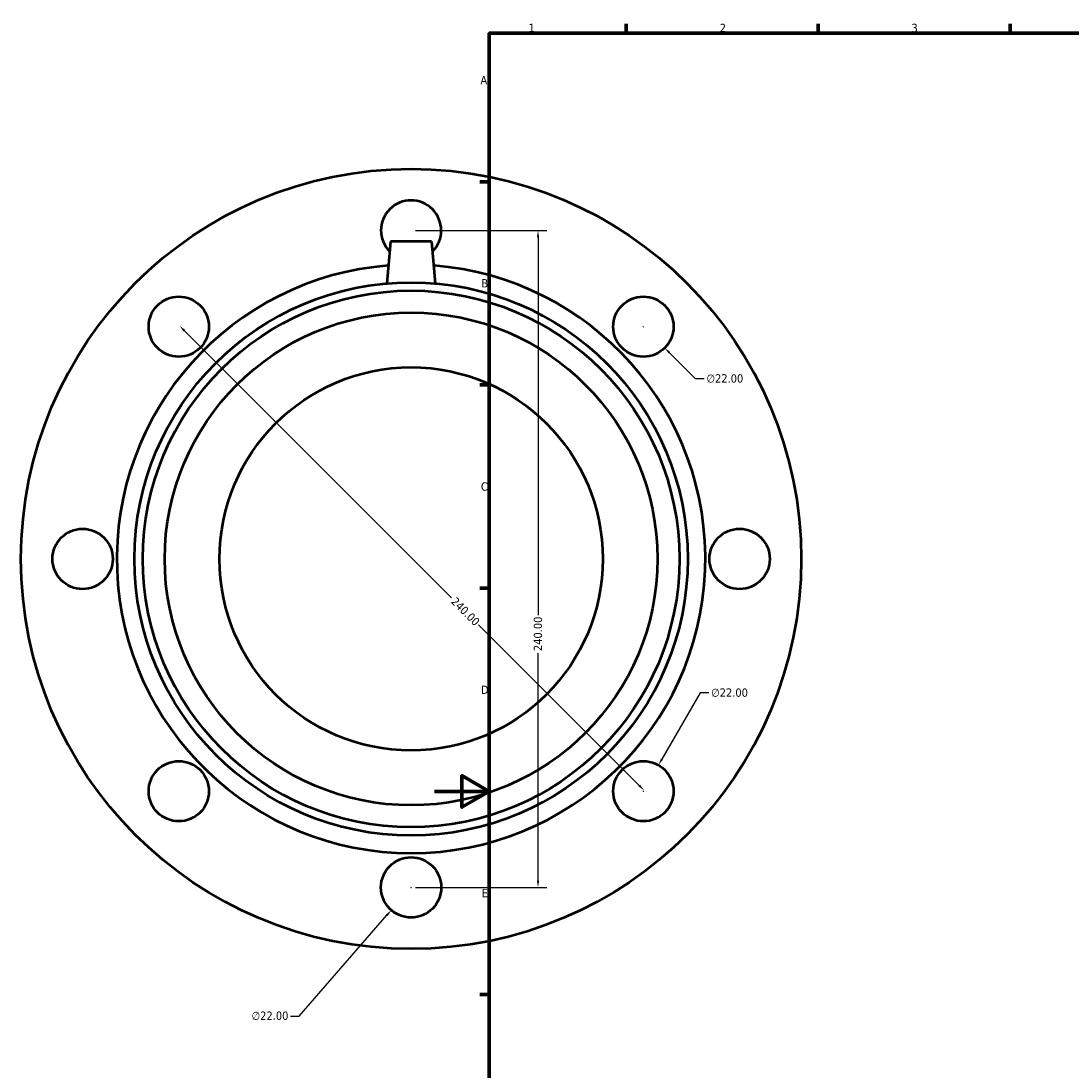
# Model space of a CAD drawing. Header units: millimetres. Extents: x -151 to 1153, y -665 to 1071.
# Tile 4 of 7: x -151 to 233, y 195 to 578. Entities that reach past the tile are written whole.
import ezdxf

# ---------------------------------------------------------------- set-up
doc = ezdxf.new("R2010")
doc.units = ezdxf.units.MM
for name, color, linetype, lineweight in [('Border (ANSI)', 7, 'Continuous', 70), ('Dimension (ANSI)', 7, 'Continuous', 25), ('Visible (ANSI)', 7, 'Continuous', 50)]:
    doc.layers.add(name, color=color, linetype=linetype, lineweight=lineweight)
doc.styles.add('Note Text (ANSI)', font='tahoma.ttf')
doc.dimstyles.new('Default - mm (ANSI)', dxfattribs={"dimtxt": 3.048, "dimasz": 2.5, "dimexe": 3.175, "dimexo": 1.6002, "dimgap": 0.8, "dimtad": 0, "dimtoh": 1, "dimrnd": 1e-08, "dimzin": 4, "dimdsep": 46, "dimtxsty": 'Note Text (ANSI)', "dimcen": 0.09, "dimdle": 10, "dimclrd": 256, "dimclre": 256, "dimclrt": 256, "dimadec": 1, "dimazin": 1, "dimtfac": 1, "dimtofl": 0, "dimtmove": 0, "dimatfit": 3, "dimfxl": 1, "dimtolj": 1, "dimtzin": 4, "dimlwd": -1, "dimlwe": -1, "dimarcsym": 0})

# ---------------------------------------------------------------- blocks, each defined once
blk = doc.blocks.new('Borders Default Border')
at = {"layer": 'Border (ANSI)'}
for p, q in [((70.08, 574), (70.08, 577.45)), ((140.17, 574), (140.17, 577.45)), ((210.25, 574), (210.25, 577.45)), ((20, 519.75), (16.55, 519.75)), ((20, 445.5), (16.55, 445.5)), ((20, 371.25), (16.55, 371.25)), ((20, 222.75), (16.55, 222.75))]:
    blk.add_line(p, q, dxfattribs=at)
at = {"layer": 'Border (ANSI)', "flags": 128}
for points in [[(20, 20), (20, 574), (821, 574), (821, 20), (20, 20)], [(0, 297), (20, 297), (10, 302.77), (10, 291.23), (20, 297)]]:
    blk.add_lwpolyline(points, dxfattribs=at)
at = {"layer": 'Border (ANSI)', "char_height": 3.05, "attachment_point": 7, "style": 'Note Text (ANSI)'}
for s, insert in [('1', (34.35, 574.4)), ('2', (104.2, 574.4)), ('3', (174.26, 574.34)), ('A', (16.78, 555.35)), ('B', (17.15, 481.1)), ('C', (16.95, 406.8)), ('D', (16.96, 332.6)), ('E', (17.21, 258.35))]:
    blk.add_mtext(s, dxfattribs=dict(at, insert=insert))
blk = doc.blocks.new('*D8')
at = {"layer": 'Defpoints', "color": 0, "transparency": 16777216}
for p in [(-93.39, 466.78), (76.31, 297.07), (76.6, 297.36)]:
    blk.add_point(p, dxfattribs=at)
at = {"layer": 'Dimension (ANSI)', "transparency": 16777216}
for p, q in [((-91.34, 465.3), (6.27, 367.69)), ((74.83, 299.13), (16.11, 357.85))]:
    blk.add_line(p, q, dxfattribs=at)
for points in [[(-91.05, 465.59), (-91.64, 465), (-93.11, 467.07)], [(75.12, 299.42), (74.53, 298.83), (76.6, 297.36)]]:
    blk.add_solid(points, dxfattribs=at)
at = {"layer": 'Dimension (ANSI)', "transparency": 16777216, "insert": (7.96, 368.24), "char_height": 3.048, "attachment_point": 1, "rotation": 315, "style": 'Note Text (ANSI)'}
blk.add_mtext('\\A1;240.00', dxfattribs=at)
blk = doc.blocks.new('*D9')
at = {"layer": 'Defpoints', "color": 0, "transparency": 16777216}
for p in [(-8.54, 501.93), (-8.54, 261.93), (37.82, 261.93)]:
    blk.add_point(p, dxfattribs=at)
at = {"layer": 'Dimension (ANSI)', "transparency": 16777216}
for p, q in [((-6.94, 501.93), (41, 501.93)), ((37.82, 499.43), (37.82, 361.39)), ((37.82, 264.43), (37.82, 347.47)), ((-6.94, 261.93), (41, 261.93))]:
    blk.add_line(p, q, dxfattribs=at)
for points in [[(37.41, 499.43), (38.24, 499.43), (37.82, 501.93)], [(37.41, 264.43), (38.24, 264.43), (37.82, 261.93)]]:
    blk.add_solid(points, dxfattribs=at)
at = {"layer": 'Dimension (ANSI)', "transparency": 16777216, "insert": (36.24, 348.27), "char_height": 3.048, "attachment_point": 1, "rotation": 90, "style": 'Note Text (ANSI)'}
blk.add_mtext('\\A1;240.00', dxfattribs=at)
blk = doc.blocks.new('*D16')
at = {"layer": 'Defpoints', "color": 0, "transparency": 16777216}
for p in [(68.53, 474.56), (84.09, 459)]:
    blk.add_point(p, dxfattribs=at)
at = {"layer": 'Dimension (ANSI)', "transparency": 16777216}
for p, q in [((76.22, 466.78), (76.4, 466.78)), ((76.31, 466.69), (76.31, 466.87)), ((95.33, 447.76), (85.86, 457.23)), ((98.56, 447.76), (95.33, 447.76))]:
    blk.add_line(p, q, dxfattribs=at)
blk.add_solid([(86.15, 457.53), (85.56, 456.94), (84.09, 459)], dxfattribs=at)
at = {"layer": 'Dimension (ANSI)', "transparency": 16777216, "insert": (99.36, 449.4), "char_height": 3.048, "attachment_point": 1, "style": 'Note Text (ANSI)'}
blk.add_mtext('\\A1;∅22.00', dxfattribs=at)
blk = doc.blocks.new('*D17')
at = {"layer": 'Defpoints', "color": 0, "transparency": 16777216}
for p in [(81.81, 306.6), (70.81, 287.55)]:
    blk.add_point(p, dxfattribs=at)
at = {"layer": 'Dimension (ANSI)', "transparency": 16777216}
for p, q in [((97.04, 332.98), (83.06, 308.77)), ((100.26, 332.98), (97.04, 332.98)), ((76.22, 297.07), (76.4, 297.07)), ((76.31, 296.98), (76.31, 297.16))]:
    blk.add_line(p, q, dxfattribs=at)
blk.add_solid([(82.7, 308.97), (83.42, 308.56), (81.81, 306.6)], dxfattribs=at)
at = {"layer": 'Dimension (ANSI)', "transparency": 16777216, "insert": (101.06, 334.62), "char_height": 3.048, "attachment_point": 1, "style": 'Note Text (ANSI)'}
blk.add_mtext('\\A1;∅22.00', dxfattribs=at)
blk = doc.blocks.new('*D18')
at = {"layer": 'Defpoints', "color": 0, "transparency": 16777216}
for p in [(-1.33, 270.23), (-15.76, 253.62)]:
    blk.add_point(p, dxfattribs=at)
at = {"layer": 'Dimension (ANSI)', "transparency": 16777216}
for p, q in [((-8.63, 261.93), (-8.45, 261.93)), ((-8.54, 261.84), (-8.54, 262.02)), ((-49.38, 214.93), (-17.4, 251.74)), ((-52.6, 214.93), (-49.38, 214.93))]:
    blk.add_line(p, q, dxfattribs=at)
blk.add_solid([(-17.71, 252.01), (-17.08, 251.46), (-15.76, 253.62)], dxfattribs=at)
at = {"layer": 'Dimension (ANSI)', "transparency": 16777216, "insert": (-66.79, 216.58), "char_height": 3.048, "attachment_point": 1, "style": 'Note Text (ANSI)'}
blk.add_mtext('\\A1;∅22.00', dxfattribs=at)

msp = doc.modelspace()

# ---------------------------------------------------------------- linework, layer by layer
at = {"layer": 'Visible (ANSI)'}
for p, q in [((-16.0415, 497.9274), (-17.3833, 482.5898)), ((-1.0415, 497.9274), (-16.0415, 497.9274)), ((-1.0415, 497.9274), (0.3004, 482.5898))]:
    msp.add_line(p, q, dxfattribs=at)
for centre, radius in [((-8.5415, 381.9274), 142.5), ((-8.5415, 381.9274), 101.05), ((-8.5415, 381.9274), 98.0185), ((-93.3943, 466.7802), 11), ((76.3114, 466.7802), 11), ((-8.5415, 381.9274), 90), ((-8.5415, 381.9274), 70), ((-128.5415, 381.9274), 11), ((111.4585, 381.9274), 11), ((-93.3943, 297.0746), 11), ((76.3114, 297.0746), 11), ((-8.5415, 261.9274), 11)]:
    msp.add_circle(centre, radius, dxfattribs=at)
for centre, radius, start, end in [((-8.5415, 501.9274), 11, 315.355682, 224.644318), ((-8.5415, 381.9274), 107.5, 94.412958, 85.587042)]:
    msp.add_arc(centre, radius, start, end, dxfattribs=at)

# ---------------------------------------------------------------- block references
msp.add_blockref('Borders Default Border', (0, 0))

# ---------------------------------------------------------------- dimensions: what is measured, and where the dimension line sits
at = {"layer": 'Dimension (ANSI)'}
for base, p1, p2, angle, override, picture, middle in [((37.823, 261.9274), (-8.5415, 501.9274), (-8.5415, 261.9274), 90, {"dimtoh": 0, "dimdec": 2, "dimtp": 0, "dimtm": 0, "dimtdec": 2, "dimatfit": 1}, '*D9', (37.823, 354.4274)), ((76.5964, 297.3596), (-93.3943, 466.7802), (76.3114, 297.0746), 135, {"dimtoh": 0, "dimdec": 2, "dimse1": 1, "dimse2": 1, "dimtp": 0, "dimtm": 0, "dimtdec": 2, "dimatfit": 1}, '*D8', (11.189, 362.7669))]:
    dim = msp.add_linear_dim(base=base, p1=p1, p2=p2, angle=angle, dimstyle='Default - mm (ANSI)', override=override, dxfattribs=at)
    dim.commit()
    dim.dimension.update_dxf_attribs({"geometry": picture, "text_midpoint": middle, "dimtype": 160})
for p1, p2, picture, middle in [((68.5332, 474.5584), (84.0895, 459.002), '*D16', (106.0521, 447.7566)), ((70.8114, 287.5483), (81.8114, 306.6008), '*D17', (107.7573, 332.978)), ((-1.3264, 270.2305), (-15.7565, 253.6242), '*D18', (-60.0941, 214.9336))]:
    dim = msp.add_diameter_dim_2p(p1=p1, p2=p2, dimstyle='Default - mm (ANSI)', override={"dimtih": 1, "dimdec": 2, "dimlfac": 1, "dimtp": 0, "dimtm": 0, "dimtdec": 2}, dxfattribs=at)
    dim.commit()
    dim.dimension.update_dxf_attribs({"geometry": picture, "text_midpoint": middle, "dimtype": 163})

doc.saveas('drawing.dxf')
